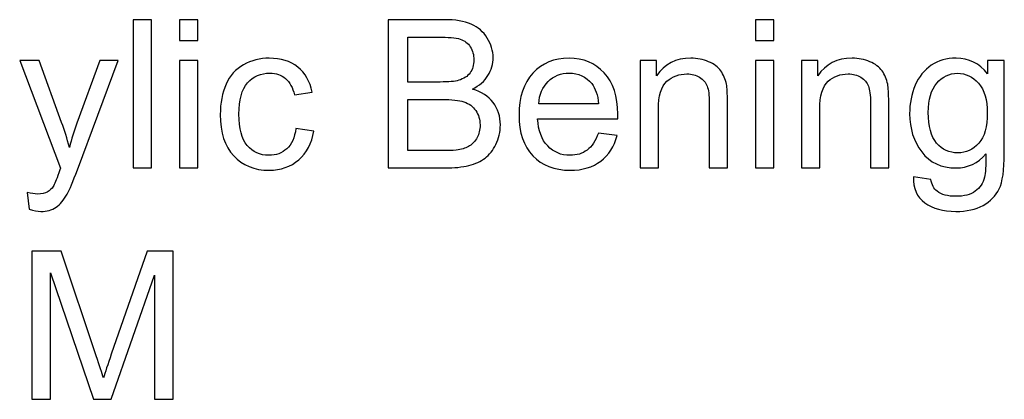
# Model space of a CAD drawing. Header units: millimetres. Extents: x -187 to 724, y -405 to 473.
# Tile 2 of 2: x 519 to 724, y 114 to 193. Entities that reach past the tile are written whole.
import ezdxf

# ---------------------------------------------------------------- set-up
doc = ezdxf.new("R2010")
doc.units = ezdxf.units.MM
doc.header["$MEASUREMENT"] = 0
doc.layers.add('Layer 1', color=7, linetype='Continuous')

msp = doc.modelspace()

# ---------------------------------------------------------------- linework, layer by layer
at = {"layer": 'Layer 1', "color": 250}
for points, knots in [([(542.4807, 162.3615), (542.4807, 162.3615), (542.4807, 193.2527), (542.4807, 193.2527), (542.4807, 193.2527), (546.2774, 193.2527), (546.2774, 193.2527), (546.2774, 193.2527), (546.2774, 162.3615), (546.2774, 162.3615), (546.2774, 162.3615), (542.4807, 162.3615), (542.4807, 162.3615)], [0, 0, 0, 0, 0.25, 0.25, 0.25, 0.5, 0.5, 0.5, 0.75, 0.75, 0.75, 1, 1, 1, 1]), ([(552.1522, 188.9383), (552.1522, 188.9383), (552.1522, 193.2527), (552.1522, 193.2527), (552.1522, 193.2527), (555.9489, 193.2527), (555.9489, 193.2527), (555.9489, 193.2527), (555.9489, 188.9383), (555.9489, 188.9383), (555.9489, 188.9383), (552.1522, 188.9383), (552.1522, 188.9383)], [0, 0, 0, 0, 0.25, 0.25, 0.25, 0.5, 0.5, 0.5, 0.75, 0.75, 0.75, 1, 1, 1, 1]), ([(595.5984, 162.3615), (595.5984, 162.3615), (595.5984, 193.2527), (595.5984, 193.2527), (595.5984, 193.2527), (607.1898, 193.2527), (607.1898, 193.2527), (609.5483, 193.2527), (611.4395, 192.9435), (612.8704, 192.3179), (614.2942, 191.6923), (615.4088, 190.7287), (616.2141, 189.4272), (617.0267, 188.1329), (617.4293, 186.7739), (617.4293, 185.3501), (617.4293, 184.0342), (617.0698, 182.7902), (616.3579, 181.6253), (615.646, 180.4605), (614.5674, 179.5185), (613.1221, 178.7994), (614.9917, 178.2529), (616.4298, 177.3181), (617.4293, 175.995), (618.436, 174.6791), (618.9394, 173.1188), (618.9394, 171.3211), (618.9394, 169.8686), (618.6302, 168.5239), (618.019, 167.2799), (617.4078, 166.0359), (616.6527, 165.0796), (615.7539, 164.4037), (614.8551, 163.7349), (613.7261, 163.2244), (612.3743, 162.8792), (611.0152, 162.5341), (609.3542, 162.3615), (607.3839, 162.3615), (607.3839, 162.3615), (595.5984, 162.3615), (595.5984, 162.3615)], [0, 0, 0, 0, 0.07142857, 0.07142857, 0.07142857, 0.14285714, 0.14285714, 0.14285714, 0.21428571, 0.21428571, 0.21428571, 0.28571429, 0.28571429, 0.28571429, 0.35714286, 0.35714286, 0.35714286, 0.42857143, 0.42857143, 0.42857143, 0.5, 0.5, 0.5, 0.57142857, 0.57142857, 0.57142857, 0.64285714, 0.64285714, 0.64285714, 0.71428571, 0.71428571, 0.71428571, 0.78571429, 0.78571429, 0.78571429, 0.85714286, 0.85714286, 0.85714286, 0.92857143, 0.92857143, 0.92857143, 1, 1, 1, 1]), ([(672.0641, 188.9383), (672.0641, 188.9383), (672.0641, 193.2527), (672.0641, 193.2527), (672.0641, 193.2527), (675.8608, 193.2527), (675.8608, 193.2527), (675.8608, 193.2527), (675.8608, 188.9383), (675.8608, 188.9383), (675.8608, 188.9383), (672.0641, 188.9383), (672.0641, 188.9383)], [0, 0, 0, 0, 0.25, 0.25, 0.25, 0.5, 0.5, 0.5, 0.75, 0.75, 0.75, 1, 1, 1, 1]), ([(599.6971, 180.2663), (599.6971, 180.2663), (606.3773, 180.2663), (606.3773, 180.2663), (608.1893, 180.2663), (609.4908, 180.3885), (610.2746, 180.6258), (611.3173, 180.935), (612.101, 181.4528), (612.626, 182.1718), (613.1509, 182.8909), (613.4169, 183.7897), (613.4169, 184.8755), (613.4169, 185.9038), (613.1724, 186.8098), (612.6763, 187.5864), (612.1873, 188.3702), (611.4826, 188.9095), (610.5694, 189.1971), (609.6562, 189.4848), (608.0886, 189.6286), (605.8739, 189.6286), (605.8739, 189.6286), (599.6971, 189.6286), (599.6971, 189.6286), (599.6971, 189.6286), (599.6971, 180.2663), (599.6971, 180.2663)], [0, 0, 0, 0, 0.11111111, 0.11111111, 0.11111111, 0.22222222, 0.22222222, 0.22222222, 0.33333333, 0.33333333, 0.33333333, 0.44444444, 0.44444444, 0.44444444, 0.55555556, 0.55555556, 0.55555556, 0.66666667, 0.66666667, 0.66666667, 0.77777778, 0.77777778, 0.77777778, 0.88888889, 0.88888889, 0.88888889, 1, 1, 1, 1]), ([(520.8223, 153.7543), (520.8223, 153.7543), (520.3909, 157.2633), (520.3909, 157.2633), (521.225, 157.0404), (521.9441, 156.9253), (522.5625, 156.9253), (523.411, 156.9253), (524.0869, 157.0692), (524.5903, 157.3496), (525.1008, 157.63), (525.5179, 158.0255), (525.8414, 158.5289), (526.0787, 158.91), (526.467, 159.852), (526.9991, 161.362), (527.071, 161.5705), (527.1789, 161.8797), (527.3371, 162.2896), (527.3371, 162.2896), (518.8377, 184.7533), (518.8377, 184.7533), (518.8377, 184.7533), (522.8933, 184.7533), (522.8933, 184.7533), (522.8933, 184.7533), (527.5672, 171.8244), (527.5672, 171.8244), (528.1784, 170.1922), (528.7177, 168.4664), (529.1995, 166.6543), (529.6381, 168.3585), (530.1558, 170.0411), (530.7599, 171.695), (530.7599, 171.695), (535.5345, 184.7533), (535.5345, 184.7533), (535.5345, 184.7533), (539.324, 184.7533), (539.324, 184.7533), (539.324, 184.7533), (530.8605, 161.9732), (530.8605, 161.9732), (529.9473, 159.5212), (529.2354, 157.8386), (528.7249, 156.911), (528.049, 155.667), (527.2724, 154.7538), (526.4023, 154.1713), (525.525, 153.5889), (524.4824, 153.3012), (523.2744, 153.3012), (522.5409, 153.3012), (521.7212, 153.4522), (520.8223, 153.7543)], [0, 0, 0, 0, 0.05555556, 0.05555556, 0.05555556, 0.11111111, 0.11111111, 0.11111111, 0.16666667, 0.16666667, 0.16666667, 0.22222222, 0.22222222, 0.22222222, 0.27777778, 0.27777778, 0.27777778, 0.33333333, 0.33333333, 0.33333333, 0.38888889, 0.38888889, 0.38888889, 0.44444444, 0.44444444, 0.44444444, 0.5, 0.5, 0.5, 0.55555556, 0.55555556, 0.55555556, 0.61111111, 0.61111111, 0.61111111, 0.66666667, 0.66666667, 0.66666667, 0.72222222, 0.72222222, 0.72222222, 0.77777778, 0.77777778, 0.77777778, 0.83333333, 0.83333333, 0.83333333, 0.88888889, 0.88888889, 0.88888889, 0.94444444, 0.94444444, 0.94444444, 1, 1, 1, 1]), ([(552.1522, 162.3615), (552.1522, 162.3615), (552.1522, 184.7533), (552.1522, 184.7533), (552.1522, 184.7533), (555.9489, 184.7533), (555.9489, 184.7533), (555.9489, 184.7533), (555.9489, 162.3615), (555.9489, 162.3615), (555.9489, 162.3615), (552.1522, 162.3615), (552.1522, 162.3615)], [0, 0, 0, 0, 0.25, 0.25, 0.25, 0.5, 0.5, 0.5, 0.75, 0.75, 0.75, 1, 1, 1, 1]), ([(576.3633, 170.5589), (576.3633, 170.5589), (580.0737, 170.0411), (580.0737, 170.0411), (579.6638, 167.4885), (578.6283, 165.4966), (576.9529, 164.0513), (575.2775, 162.606), (573.2137, 161.8869), (570.7761, 161.8869), (567.7201, 161.8869), (565.2608, 162.8864), (563.4056, 164.8854), (561.5433, 166.8844), (560.6157, 169.7463), (560.6157, 173.4711), (560.6157, 175.8872), (561.0183, 177.994), (561.8165, 179.8061), (562.6147, 181.611), (563.8299, 182.97), (565.4694, 183.8688), (567.1017, 184.7749), (568.8778, 185.2279), (570.8049, 185.2279), (573.2281, 185.2279), (575.2199, 184.6167), (576.7587, 183.3871), (578.3047, 182.1575), (579.2971, 180.4101), (579.7285, 178.1522), (579.7285, 178.1522), (576.0613, 177.5914), (576.0613, 177.5914), (575.7089, 179.0942), (575.0905, 180.2232), (574.1917, 180.9854), (573.3, 181.7404), (572.2214, 182.1215), (570.9559, 182.1215), (569.0431, 182.1215), (567.49, 181.4384), (566.2891, 180.0722), (565.0955, 178.6987), (564.4986, 176.5415), (564.4986, 173.579), (564.4986, 170.5733), (565.0739, 168.3945), (566.2244, 167.0354), (567.3821, 165.6764), (568.8849, 164.9933), (570.733, 164.9933), (572.2286, 164.9933), (573.4726, 165.4463), (574.4649, 166.3595), (575.4644, 167.2655), (576.0972, 168.6677), (576.3633, 170.5589)], [0, 0, 0, 0, 0.05263158, 0.05263158, 0.05263158, 0.10526316, 0.10526316, 0.10526316, 0.15789474, 0.15789474, 0.15789474, 0.21052632, 0.21052632, 0.21052632, 0.26315789, 0.26315789, 0.26315789, 0.31578947, 0.31578947, 0.31578947, 0.36842105, 0.36842105, 0.36842105, 0.42105263, 0.42105263, 0.42105263, 0.47368421, 0.47368421, 0.47368421, 0.52631579, 0.52631579, 0.52631579, 0.57894737, 0.57894737, 0.57894737, 0.63157895, 0.63157895, 0.63157895, 0.68421053, 0.68421053, 0.68421053, 0.73684211, 0.73684211, 0.73684211, 0.78947368, 0.78947368, 0.78947368, 0.84210526, 0.84210526, 0.84210526, 0.89473684, 0.89473684, 0.89473684, 0.94736842, 0.94736842, 0.94736842, 1, 1, 1, 1]), ([(639.3465, 169.6097), (639.3465, 169.6097), (643.2726, 169.092), (643.2726, 169.092), (642.6614, 166.8125), (641.5181, 165.0364), (639.8499, 163.7781), (638.1816, 162.5197), (636.0532, 161.8869), (633.4574, 161.8869), (630.1928, 161.8869), (627.6041, 162.8936), (625.6914, 164.907), (623.7787, 166.9132), (622.8223, 169.7391), (622.8223, 173.3704), (622.8223, 177.124), (623.7859, 180.0434), (625.7202, 182.1143), (627.6545, 184.1924), (630.164, 185.2279), (633.2488, 185.2279), (636.233, 185.2279), (638.6706, 184.214), (640.5617, 182.179), (642.4529, 180.1441), (643.4021, 177.2822), (643.4021, 173.5933), (643.4021, 173.3704), (643.3949, 173.0325), (643.3805, 172.5867), (643.3805, 172.5867), (626.7053, 172.5867), (626.7053, 172.5867), (626.8491, 170.1346), (627.5394, 168.2507), (628.7906, 166.9492), (630.0346, 165.6476), (631.595, 164.9933), (633.4574, 164.9933), (634.8452, 164.9933), (636.0316, 165.36), (637.0096, 166.0935), (637.9947, 166.8269), (638.7713, 167.999), (639.3465, 169.6097)], [0, 0, 0, 0, 0.06666667, 0.06666667, 0.06666667, 0.13333333, 0.13333333, 0.13333333, 0.2, 0.2, 0.2, 0.26666667, 0.26666667, 0.26666667, 0.33333333, 0.33333333, 0.33333333, 0.4, 0.4, 0.4, 0.46666667, 0.46666667, 0.46666667, 0.53333333, 0.53333333, 0.53333333, 0.6, 0.6, 0.6, 0.66666667, 0.66666667, 0.66666667, 0.73333333, 0.73333333, 0.73333333, 0.8, 0.8, 0.8, 0.86666667, 0.86666667, 0.86666667, 0.93333333, 0.93333333, 0.93333333, 1, 1, 1, 1]), ([(648.0688, 162.3615), (648.0688, 162.3615), (648.0688, 184.7533), (648.0688, 184.7533), (648.0688, 184.7533), (651.4772, 184.7533), (651.4772, 184.7533), (651.4772, 184.7533), (651.4772, 181.575), (651.4772, 181.575), (653.1167, 184.0126), (655.4896, 185.2279), (658.5888, 185.2279), (659.9406, 185.2279), (661.1774, 184.9834), (662.3064, 184.5016), (663.4353, 184.0198), (664.2838, 183.3799), (664.8447, 182.5961), (665.4055, 181.8123), (665.801, 180.8775), (666.0239, 179.7989), (666.1606, 179.0942), (666.2325, 177.8646), (666.2325, 176.1101), (666.2325, 176.1101), (666.2325, 162.3615), (666.2325, 162.3615), (666.2325, 162.3615), (662.4358, 162.3615), (662.4358, 162.3615), (662.4358, 162.3615), (662.4358, 175.9663), (662.4358, 175.9663), (662.4358, 177.5123), (662.292, 178.67), (661.9972, 179.4322), (661.7023, 180.1944), (661.1774, 180.8056), (660.4296, 181.2658), (659.6818, 181.7188), (658.7973, 181.9489), (657.7906, 181.9489), (656.1799, 181.9489), (654.7921, 181.4384), (653.62, 180.4101), (652.4479, 179.389), (651.8655, 177.4404), (651.8655, 174.5785), (651.8655, 174.5785), (651.8655, 162.3615), (651.8655, 162.3615), (651.8655, 162.3615), (648.0688, 162.3615), (648.0688, 162.3615)], [0, 0, 0, 0, 0.05555556, 0.05555556, 0.05555556, 0.11111111, 0.11111111, 0.11111111, 0.16666667, 0.16666667, 0.16666667, 0.22222222, 0.22222222, 0.22222222, 0.27777778, 0.27777778, 0.27777778, 0.33333333, 0.33333333, 0.33333333, 0.38888889, 0.38888889, 0.38888889, 0.44444444, 0.44444444, 0.44444444, 0.5, 0.5, 0.5, 0.55555556, 0.55555556, 0.55555556, 0.61111111, 0.61111111, 0.61111111, 0.66666667, 0.66666667, 0.66666667, 0.72222222, 0.72222222, 0.72222222, 0.77777778, 0.77777778, 0.77777778, 0.83333333, 0.83333333, 0.83333333, 0.88888889, 0.88888889, 0.88888889, 0.94444444, 0.94444444, 0.94444444, 1, 1, 1, 1]), ([(672.0641, 162.3615), (672.0641, 162.3615), (672.0641, 184.7533), (672.0641, 184.7533), (672.0641, 184.7533), (675.8608, 184.7533), (675.8608, 184.7533), (675.8608, 184.7533), (675.8608, 162.3615), (675.8608, 162.3615), (675.8608, 162.3615), (672.0641, 162.3615), (672.0641, 162.3615)], [0, 0, 0, 0, 0.25, 0.25, 0.25, 0.5, 0.5, 0.5, 0.75, 0.75, 0.75, 1, 1, 1, 1]), ([(681.6493, 162.3615), (681.6493, 162.3615), (681.6493, 184.7533), (681.6493, 184.7533), (681.6493, 184.7533), (685.0577, 184.7533), (685.0577, 184.7533), (685.0577, 184.7533), (685.0577, 181.575), (685.0577, 181.575), (686.6972, 184.0126), (689.0701, 185.2279), (692.1693, 185.2279), (693.5211, 185.2279), (694.7579, 184.9834), (695.8869, 184.5016), (697.0158, 184.0198), (697.8643, 183.3799), (698.4252, 182.5961), (698.986, 181.8123), (699.3815, 180.8775), (699.6044, 179.7989), (699.7411, 179.0942), (699.813, 177.8646), (699.813, 176.1101), (699.813, 176.1101), (699.813, 162.3615), (699.813, 162.3615), (699.813, 162.3615), (696.0163, 162.3615), (696.0163, 162.3615), (696.0163, 162.3615), (696.0163, 175.9663), (696.0163, 175.9663), (696.0163, 177.5123), (695.8725, 178.67), (695.5777, 179.4322), (695.2828, 180.1944), (694.7579, 180.8056), (694.0101, 181.2658), (693.2623, 181.7188), (692.3778, 181.9489), (691.3711, 181.9489), (689.7604, 181.9489), (688.3726, 181.4384), (687.2005, 180.4101), (686.0284, 179.389), (685.446, 177.4404), (685.446, 174.5785), (685.446, 174.5785), (685.446, 162.3615), (685.446, 162.3615), (685.446, 162.3615), (681.6493, 162.3615), (681.6493, 162.3615)], [0, 0, 0, 0, 0.05555556, 0.05555556, 0.05555556, 0.11111111, 0.11111111, 0.11111111, 0.16666667, 0.16666667, 0.16666667, 0.22222222, 0.22222222, 0.22222222, 0.27777778, 0.27777778, 0.27777778, 0.33333333, 0.33333333, 0.33333333, 0.38888889, 0.38888889, 0.38888889, 0.44444444, 0.44444444, 0.44444444, 0.5, 0.5, 0.5, 0.55555556, 0.55555556, 0.55555556, 0.61111111, 0.61111111, 0.61111111, 0.66666667, 0.66666667, 0.66666667, 0.72222222, 0.72222222, 0.72222222, 0.77777778, 0.77777778, 0.77777778, 0.83333333, 0.83333333, 0.83333333, 0.88888889, 0.88888889, 0.88888889, 0.94444444, 0.94444444, 0.94444444, 1, 1, 1, 1]), ([(704.9471, 160.5063), (704.9471, 160.5063), (708.6144, 159.9886), (708.6144, 159.9886), (708.7654, 158.8524), (709.1968, 158.0255), (709.9015, 157.5006), (710.8435, 156.8031), (712.1306, 156.4508), (713.7629, 156.4508), (715.5174, 156.4508), (716.8765, 156.8031), (717.8328, 157.5006), (718.7892, 158.1981), (719.4363, 159.1832), (719.7743, 160.4416), (719.9685, 161.211), (720.0619, 162.8289), (720.0475, 165.2953), (718.3865, 163.3394), (716.3228, 162.3615), (713.8492, 162.3615), (710.7716, 162.3615), (708.3843, 163.4689), (706.7016, 165.6908), (705.0118, 167.9055), (704.1705, 170.5661), (704.1705, 173.6653), (704.1705, 175.8009), (704.5588, 177.7711), (705.3282, 179.576), (706.0976, 181.3809), (707.2194, 182.7687), (708.6863, 183.7538), (710.1532, 184.7389), (711.8789, 185.2279), (713.8636, 185.2279), (716.5025, 185.2279), (718.6813, 184.1493), (720.3927, 181.9921), (720.3927, 181.9921), (720.3927, 184.7533), (720.3927, 184.7533), (720.3927, 184.7533), (723.8874, 184.7533), (723.8874, 184.7533), (723.8874, 184.7533), (723.8874, 165.4175), (723.8874, 165.4175), (723.8874, 161.9301), (723.535, 159.4637), (722.8232, 158.0111), (722.1185, 156.5586), (720.9895, 155.4081), (719.4579, 154.5668), (717.9191, 153.7255), (716.028, 153.3012), (713.7845, 153.3012), (711.1167, 153.3012), (708.9667, 153.8981), (707.3272, 155.0989), (705.6806, 156.2926), (704.8896, 158.0974), (704.9471, 160.5063)], [0, 0, 0, 0, 0.04761905, 0.04761905, 0.04761905, 0.0952381, 0.0952381, 0.0952381, 0.14285714, 0.14285714, 0.14285714, 0.19047619, 0.19047619, 0.19047619, 0.23809524, 0.23809524, 0.23809524, 0.28571429, 0.28571429, 0.28571429, 0.33333333, 0.33333333, 0.33333333, 0.38095238, 0.38095238, 0.38095238, 0.42857143, 0.42857143, 0.42857143, 0.47619048, 0.47619048, 0.47619048, 0.52380952, 0.52380952, 0.52380952, 0.57142857, 0.57142857, 0.57142857, 0.61904762, 0.61904762, 0.61904762, 0.66666667, 0.66666667, 0.66666667, 0.71428571, 0.71428571, 0.71428571, 0.76190476, 0.76190476, 0.76190476, 0.80952381, 0.80952381, 0.80952381, 0.85714286, 0.85714286, 0.85714286, 0.9047619, 0.9047619, 0.9047619, 0.95238095, 0.95238095, 0.95238095, 1, 1, 1, 1]), ([(626.921, 175.693), (626.921, 175.693), (639.3897, 175.693), (639.3897, 175.693), (639.2243, 177.577), (638.7425, 178.9864), (637.9587, 179.9283), (636.7579, 181.388), (635.1903, 182.1215), (633.2704, 182.1215), (631.5302, 182.1215), (630.0705, 181.5391), (628.8841, 180.3742), (627.7048, 179.2093), (627.0505, 177.6489), (626.921, 175.693)], [0, 0, 0, 0, 0.2, 0.2, 0.2, 0.4, 0.4, 0.4, 0.6, 0.6, 0.6, 0.8, 0.8, 0.8, 1, 1, 1, 1]), ([(708.0535, 173.9385), (708.0535, 171.0119), (708.6359, 168.8763), (709.8008, 167.5316), (710.9729, 166.1869), (712.4326, 165.511), (714.1871, 165.511), (715.9345, 165.511), (717.3942, 166.1798), (718.5807, 167.5172), (719.7599, 168.8547), (720.3496, 170.9544), (720.3496, 173.8163), (720.3496, 176.5487), (719.7384, 178.6124), (718.5231, 180.0002), (717.3079, 181.388), (715.841, 182.0784), (714.1296, 182.0784), (712.4398, 182.0784), (711.0089, 181.3952), (709.8224, 180.029), (708.6431, 178.6628), (708.0535, 176.635), (708.0535, 173.9385)], [0, 0, 0, 0, 0.125, 0.125, 0.125, 0.25, 0.25, 0.25, 0.375, 0.375, 0.375, 0.5, 0.5, 0.5, 0.625, 0.625, 0.625, 0.75, 0.75, 0.75, 0.875, 0.875, 0.875, 1, 1, 1, 1]), ([(599.6971, 165.9856), (599.6971, 165.9856), (607.3911, 165.9856), (607.3911, 165.9856), (608.7142, 165.9856), (609.6418, 166.0359), (610.1811, 166.1366), (611.1159, 166.302), (611.9069, 166.5824), (612.5397, 166.9779), (613.1724, 167.3734), (613.6902, 167.9487), (614.1, 168.7037), (614.5099, 169.4587), (614.7113, 170.3288), (614.7113, 171.3139), (614.7113, 172.4716), (614.4164, 173.4711), (613.8196, 174.3268), (613.23, 175.1825), (612.4102, 175.7793), (611.3604, 176.1245), (610.3177, 176.4696), (608.8077, 176.6422), (606.8446, 176.6422), (606.8446, 176.6422), (599.6971, 176.6422), (599.6971, 176.6422), (599.6971, 176.6422), (599.6971, 165.9856), (599.6971, 165.9856)], [0, 0, 0, 0, 0.1, 0.1, 0.1, 0.2, 0.2, 0.2, 0.3, 0.3, 0.3, 0.4, 0.4, 0.4, 0.5, 0.5, 0.5, 0.6, 0.6, 0.6, 0.7, 0.7, 0.7, 0.8, 0.8, 0.8, 0.9, 0.9, 0.9, 1, 1, 1, 1]), ([(521.3616, 114.1623), (521.3616, 114.1623), (521.3616, 145.0535), (521.3616, 145.0535), (521.3616, 145.0535), (527.4881, 145.0535), (527.4881, 145.0535), (527.4881, 145.0535), (534.7938, 123.1866), (534.7938, 123.1866), (535.4697, 121.1516), (535.9587, 119.6272), (536.2679, 118.6133), (536.6202, 119.7351), (537.1739, 121.3889), (537.9218, 123.5677), (537.9218, 123.5677), (545.3569, 145.0535), (545.3569, 145.0535), (545.3569, 145.0535), (550.829, 145.0535), (550.829, 145.0535), (550.829, 145.0535), (550.829, 114.1623), (550.829, 114.1623), (550.829, 114.1623), (546.9029, 114.1623), (546.9029, 114.1623), (546.9029, 114.1623), (546.9029, 140.0056), (546.9029, 140.0056), (546.9029, 140.0056), (537.8858, 114.1623), (537.8858, 114.1623), (537.8858, 114.1623), (534.2042, 114.1623), (534.2042, 114.1623), (534.2042, 114.1623), (525.2877, 140.4802), (525.2877, 140.4802), (525.2877, 140.4802), (525.2877, 114.1623), (525.2877, 114.1623), (525.2877, 114.1623), (521.3616, 114.1623), (521.3616, 114.1623)], [0, 0, 0, 0, 0.06666667, 0.06666667, 0.06666667, 0.13333333, 0.13333333, 0.13333333, 0.2, 0.2, 0.2, 0.26666667, 0.26666667, 0.26666667, 0.33333333, 0.33333333, 0.33333333, 0.4, 0.4, 0.4, 0.46666667, 0.46666667, 0.46666667, 0.53333333, 0.53333333, 0.53333333, 0.6, 0.6, 0.6, 0.66666667, 0.66666667, 0.66666667, 0.73333333, 0.73333333, 0.73333333, 0.8, 0.8, 0.8, 0.86666667, 0.86666667, 0.86666667, 0.93333333, 0.93333333, 0.93333333, 1, 1, 1, 1])]:
    msp.add_open_spline(points, degree=3, knots=knots, dxfattribs=at)

doc.saveas('drawing.dxf')
